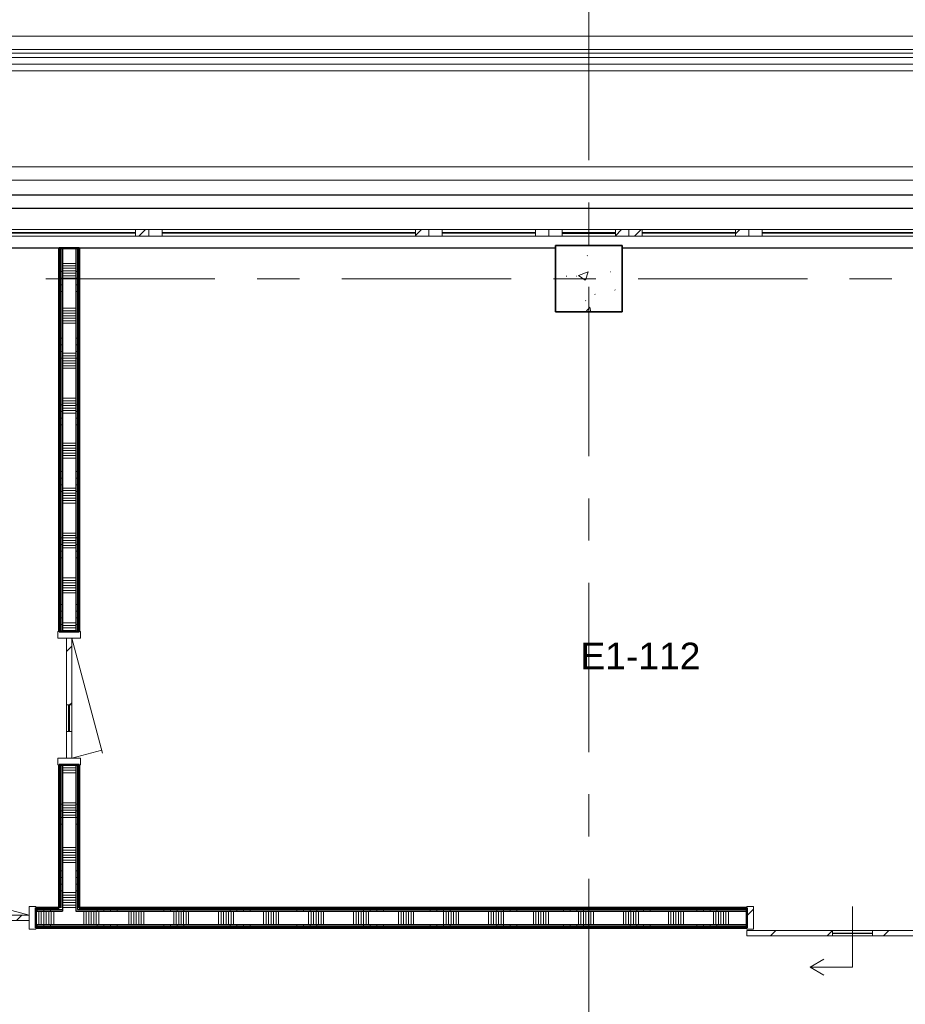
# Model space of a CAD drawing. Extents: x -3204 to 54657, y -2294 to 61632.
# Tile 54 of 65: x 11330 to 17975, y 49151 to 56545. Entities that reach past the tile are written whole.
import ezdxf

# ---------------------------------------------------------------- set-up
doc = ezdxf.new("R2010")
doc.units = 0
doc.header["$LTSCALE"] = 100
doc.linetypes.add('stramien', pattern=[22.225, 12.7, -3.175, 3.175, -3.175])
for name, color, linetype, lineweight in [('00---0--FM-RUIMTENR', 7, 'Continuous', 18), ('BA20----_WANDEN', 14, 'Continuous', 50), ('BL$1A---_ALGEMEEN', 7, 'Continuous', 18), ('BL$7A---_STRAMIEN', 7, 'Continuous', 18), ('BL20----_WANDEN', 7, 'Continuous', 25), ('BL23----_VLOEREN', 11, 'Continuous', 18), ('BL28----_CONSTRUCTIES', 4, 'Continuous', 18), ('BL30----_KOZIJNEN', 14, 'Continuous', 25), ('BL34----_BALUSTRADES', 1, 'Continuous', 18)]:
    doc.layers.add(name, color=color, linetype=linetype, lineweight=lineweight)
doc.styles.add('Arial', font='arial.ttf', dxfattribs={"height": 200})
pattern_1 = [(1e-13, (11625, 52152.5), (-9e-13, 500), []), (1e-13, (11625, 52102.5), (-9e-13, 500), []), (1e-13, (11625, 52052.5), (-9e-13, 500), []), (1e-13, (11625, 52002.5), (-9e-13, 500), [])]
pattern_2 = [(90, (17410, 49725), (-500, 2e-12), []), (90, (17460, 49725), (-500, 2e-12), []), (90, (17510, 49725), (-500, 2e-12), []), (90, (17560, 49725), (-500, 2e-12), [])]

# ---------------------------------------------------------------- blocks, each defined once
blk = doc.blocks.new('23_FL_glazenwasbalkon2 - AL_23_glazenwasbalkon-1321570-1')
at = {"layer": 'BL23----_VLOEREN'}
for p, q in [((-2898.4, 43614.9), (39741.6, 43614.9)), ((39641.6, 43514.9), (-2798.4, 43514.9)), ((-2771.3, 43487.8), (39614.5, 43487.8)), ((-1918.4, 42634.9), (38761.6, 42634.9)), ((38661.6, 42534.9), (-1818.4, 42534.9))]:
    blk.add_line(p, q, dxfattribs=at)
blk = doc.blocks.new('31_WN_AMC_a_br_paneel - 600x1530-V48-1')
at = {"layer": 'BL30----_KOZIJNEN', "lineweight": 18}
h = blk.add_hatch(dxfattribs=at)
h.set_pattern_fill('FP_92', color=256, style=0, pattern_type=2)
h.set_pattern_definition([(225, (6721.6, 42134.9), (449.013, -449.013), []), (225, (6562.85, 42134.9), (6e-14, -898.026), []), (225, (6880.35, 42134.9), (6e-14, -898.026), [])])
h.paths.add_polyline_path([(-200, 21), (-300, 21), (-300, -29), (-200, -29)], flags=0)
h.paths.add_polyline_path([(200, 21), (200, -29), (300, -29), (300, 21)], flags=0)
h = blk.add_hatch(dxfattribs=at)
h.set_pattern_fill('FP_91', color=256, style=0, pattern_type=2)
h.set_pattern_definition([(225, (6721.6, 42134.92), (212.132, -212.132), [])])
h.paths.add_polyline_path([(-200, 0), (-200, -8), (200, -8), (200, 0)], flags=0)
for p, q in [((-300, 21), (-200, 21)), ((-200, 21), (-200, -29)), ((-200, 21), (200, 21)), ((200, 21), (300, 21)), ((200, -29), (200, 21)), ((-200, -29), (-300, -29)), ((-200, 0), (200, 0)), ((-200, -8), (-200, 0)), ((200, -8), (-200, -8)), ((-200, -29), (200, -29)), ((200, 0), (200, -8)), ((300, -29), (200, -29))]:
    blk.add_line(p, q, dxfattribs=at)
blk = doc.blocks.new('31_WN_AMC_a_br_raam - 900x1530-2251168-1')
at = {"layer": 'BL30----_KOZIJNEN', "lineweight": 18}
h = blk.add_hatch(dxfattribs=at)
h.set_pattern_fill('FP_93', color=256, style=0, pattern_type=2)
h.set_pattern_definition([(225, (5971.6, 42134.9), (449.013, -449.013), []), (225, (5812.85, 42134.9), (6e-14, -898.026), []), (225, (6130.35, 42134.9), (6e-14, -898.026), [])])
h.paths.add_polyline_path([(-350, 21), (-450, 21), (-450, -29), (-350, -29)], flags=0)
h.paths.add_polyline_path([(450, 21), (350, 21), (350, -29), (450, -29)], flags=0)
for p, q in [((-450, 21), (-350, 21)), ((-450, -29), (-450, 21)), ((-350, 21), (-350, -29)), ((-350, 21), (350, 21)), ((350, 21), (450, 21)), ((350, -29), (350, 21)), ((450, 21), (450, -29)), ((-350, -29), (-450, -29)), ((-350, -1), (350, -1)), ((-350, -7), (-350, -1)), ((350, -7), (-350, -7)), ((-350, -29), (350, -29)), ((350, -1), (350, -7)), ((450, -29), (350, -29))]:
    blk.add_line(p, q, dxfattribs=at)
blk = doc.blocks.new('31_WN_AMC_a_br_raam - 2100x1530-2251164-1')
at = {"layer": 'BL30----_KOZIJNEN', "lineweight": 18}
h = blk.add_hatch(dxfattribs=at)
h.set_pattern_fill('FP_94', color=256, style=0, pattern_type=2)
h.set_pattern_definition([(45, (-4471.6, -42134.9), (-449.013, 449.013), []), (45, (-4312.85, -42134.9), (0, 898.026), []), (45, (-4630.35, -42134.9), (0, 898.026), [])])
h.paths.add_polyline_path([(1050, -21), (1050, 29), (950, 29), (950, -21)], flags=0)
h.paths.add_polyline_path([(-1050, -21), (-950, -21), (-950, 29), (-1050, 29)], flags=0)
for p, q in [((-1050, 29), (-1050, -21)), ((-950, 29), (-1050, 29)), ((-950, -21), (-950, 29)), ((-950, 29), (950, 29)), ((950, 7), (-950, 7)), ((-950, 7), (-950, 1)), ((-950, 1), (950, 1)), ((1050, 29), (950, 29)), ((950, 29), (950, -21)), ((950, 1), (950, 7)), ((1050, -21), (1050, 29)), ((-1050, -21), (-950, -21)), ((-950, -21), (950, -21)), ((950, -21), (1050, -21))]:
    blk.add_line(p, q, dxfattribs=at)
blk = doc.blocks.new('31_WN_AMC_a_br_raam - 2100x1530-V49-1')
at = {"layer": 'BL30----_KOZIJNEN', "lineweight": 18}
h = blk.add_hatch(dxfattribs=at)
h.set_pattern_fill('FP_95', color=256, style=0, pattern_type=2)
h.set_pattern_definition([(225, (2371.6, 42134.9), (449.013, -449.013), []), (225, (2212.85, 42134.9), (6e-14, -898.026), []), (225, (2530.35, 42134.9), (6e-14, -898.026), [])])
h.paths.add_polyline_path([(-950, 21), (-1050, 21), (-1050, -29), (-950, -29)], flags=0)
h.paths.add_polyline_path([(1050, 21), (950, 21), (950, -29), (1050, -29)], flags=0)
for p, q in [((-1050, 21), (-950, 21)), ((-1050, -29), (-1050, 21)), ((-950, 21), (-950, -29)), ((-950, 21), (950, 21)), ((950, 21), (1050, 21)), ((950, -29), (950, 21)), ((1050, 21), (1050, -29)), ((-950, -29), (-1050, -29)), ((-950, -1), (950, -1)), ((-950, -7), (-950, -1)), ((950, -7), (-950, -7)), ((-950, -29), (950, -29)), ((950, -1), (950, -7)), ((1050, -29), (950, -29))]:
    blk.add_line(p, q, dxfattribs=at)
blk = doc.blocks.new('31_WN_AMC_a_br_raam - 900x1530-2251169-1')
at = {"layer": 'BL30----_KOZIJNEN', "lineweight": 18}
h = blk.add_hatch(dxfattribs=at)
h.set_pattern_fill('FP_96', color=256, style=0, pattern_type=2)
h.set_pattern_definition([(45, (-7471.6, -42134.9), (-449.013, 449.013), []), (45, (-7312.85, -42134.9), (0, 898.026), []), (45, (-7630.35, -42134.9), (0, 898.026), [])])
h.paths.add_polyline_path([(450, -21), (450, 29), (350, 29), (350, -21)], flags=0)
h.paths.add_polyline_path([(-450, -21), (-350, -21), (-350, 29), (-450, 29)], flags=0)
for p, q in [((-450, 29), (-450, -21)), ((-350, 29), (-450, 29)), ((-350, -21), (-350, 29)), ((-350, 29), (350, 29)), ((350, 7), (-350, 7)), ((-350, 7), (-350, 1)), ((-350, 1), (350, 1)), ((450, 29), (350, 29)), ((350, 29), (350, -21)), ((350, 1), (350, 7)), ((450, -21), (450, 29)), ((-450, -21), (-350, -21)), ((-350, -21), (350, -21)), ((350, -21), (450, -21))]:
    blk.add_line(p, q, dxfattribs=at)
blk = doc.blocks.new('31_WN_AMC_a_br_raam - 1500x1530-V64-1')
at = {"layer": 'BL30----_KOZIJNEN', "lineweight": 18}
h = blk.add_hatch(dxfattribs=at)
h.set_pattern_fill('FP_116', color=256, style=0, pattern_type=2)
h.set_pattern_definition([(45, (-8671.6, -42134.9), (-449.013, 449.013), []), (45, (-8512.85, -42134.9), (0, 898.026), []), (45, (-8830.35, -42134.9), (0, 898.026), [])])
h.paths.add_polyline_path([(750, -21), (750, 29), (650, 29), (650, -21)], flags=0)
h.paths.add_polyline_path([(-750, -21), (-650, -21), (-650, 29), (-750, 29)], flags=0)
for p, q in [((-750, 29), (-750, -21)), ((-650, 29), (-750, 29)), ((-650, -21), (-650, 29)), ((-650, 29), (650, 29)), ((650, 7), (-650, 7)), ((-650, 7), (-650, 1)), ((-650, 1), (650, 1)), ((750, 29), (650, 29)), ((650, 29), (650, -21)), ((650, 1), (650, 7)), ((750, -21), (750, 29)), ((-750, -21), (-650, -21)), ((-650, -21), (650, -21)), ((650, -21), (750, -21))]:
    blk.add_line(p, q, dxfattribs=at)
blk = doc.blocks.new('Railing - Railing-2110834-1')
at = {"layer": 'BL34----_BALUSTRADES'}
for p, q in [((39581.6, 43454.9), (-2738.4, 43454.9)), ((-2688.4, 43404.9), (39531.6, 43404.9)), ((-2639.4, 43355.9), (39482.6, 43355.9))]:
    blk.add_line(p, q, dxfattribs=at)
blk = doc.blocks.new('32_DR_AMC_s_enkele deur_L_dt3 - 1000x2360-V134-1')
at = {"layer": 'BL30----_KOZIJNEN', "lineweight": 18}
h = blk.add_hatch(dxfattribs=at)
h.set_pattern_fill('FP_634', color=256, style=0, pattern_type=2)
h.set_pattern_definition([(45, (-2071.6, -36994.92), (-212.132, 212.132), [])])
h.paths.add_polyline_path([(450, -20), (450, 20), (-450, 20), (-450, -20), (-412.8, -20)], flags=0)
for p, q in [((-450, 20), (-389.7, 245)), ((450, 20), (-409, 250.2)), ((-450, 85), (-500, 85)), ((-500, 85), (-500, -85)), ((-450, -85), (-450, 85)), ((500, 85), (450, 85)), ((450, 85), (450, -85)), ((500, -85), (500, 85)), ((450, 20), (-450, 20)), ((-450, 20), (-450, -20)), ((450, -20), (450, 20)), ((-450, -20), (450, -20)), ((-500, -85), (-450, -85)), ((450, -85), (500, -85))]:
    blk.add_line(p, q, dxfattribs=at)
blk = doc.blocks.new('32_DR_AMC_s_enkele deur_R_dt4 - 1000x2360-2898338-1')
at = {"layer": 'BL30----_KOZIJNEN', "lineweight": 18}
h = blk.add_hatch(dxfattribs=at)
h.set_pattern_fill('FP_635', color=256, style=0, pattern_type=2)
h.set_pattern_definition([(135, (38644.92, -2821.6), (-212.132, -212.132), [])])
h.paths.add_polyline_path([(450, -20), (450, 20), (250, 20), (250, -20)], flags=0)
h.paths.add_polyline_path([(50, 20), (-450, 20), (-450, -20), (50, -20)], flags=0)
for p, q in [((-450, 20), (413.9, 251.5)), ((450, 20), (389.7, 245)), ((-450, 85), (-500, 85)), ((-500, 85), (-500, -85)), ((-450, -85), (-450, 85)), ((500, 85), (450, 85)), ((450, 85), (450, -85)), ((500, -85), (500, 85)), ((50, 20), (-450, 20)), ((-450, 20), (-450, -20)), ((50, -20), (50, 20)), ((50, 20), (250, 20)), ((250, 3), (50, 3)), ((50, 3), (50, -3)), ((450, 20), (250, 20)), ((250, 20), (250, -20)), ((250, -3), (250, 3)), ((450, -20), (450, 20)), ((-450, -20), (50, -20)), ((50, -3), (250, -3)), ((250, -20), (50, -20)), ((250, -20), (450, -20)), ((-500, -85), (-450, -85)), ((450, -85), (500, -85))]:
    blk.add_line(p, q, dxfattribs=at)
blk = doc.blocks.new('32_DR_AMC_s_enkele schuifdeur_V3 - 1590x2360-V150-1')
at = {"layer": 'BL$1A---_ALGEMEEN'}
h = blk.add_hatch(dxfattribs=at)
h.set_pattern_fill('FP_679', color=256, style=0, pattern_type=2)
h.set_pattern_definition([(225, (9026.6, 36994.92), (212.132, -212.132), [])])
h.paths.add_polyline_path([(475, 135), (475, 95), (1120, 95), (1120, 135), (858, 135)], flags=0)
h.paths.add_polyline_path([(-470, 135), (-470, 95), (175, 95), (175, 135)], flags=0)
at = {"layer": 'BL30----_KOZIJNEN', "lineweight": 18}
h = blk.add_hatch(dxfattribs=at)
h.set_pattern_fill('FP_680', color=256, style=0, pattern_type=2)
h.set_pattern_definition([(225, (9026.6, 36994.9), (500, -500), []), (225, (8856.6, 36994.9), (500, -500), []), (225, (8846.6, 36994.9), (500, -500), []), (225, (8836.6, 36994.9), (500, -500), []), (225, (8826.6, 36994.9), (500, -500), []), (225, (8816.6, 36994.9), (500, -500), []), (225, (8806.6, 36994.9), (500, -500), []), (225, (8796.6, 36994.9), (500, -500), [])])
h.paths.add_polyline_path([(-470, 85), (-470, -85), (-420, -85), (-420, 85)], flags=0)
h.paths.add_polyline_path([(1120, 85), (1070, 85), (1070, -85), (1120, -85)], flags=0)
at = {"layer": 'BL$1A---_ALGEMEEN'}
for p, q in [((325, -84.9), (325, 371)), ((325, 371), (645, 371)), ((645, 371), (541.1, 431)), ((645, 371), (541.1, 311))]:
    blk.add_line(p, q, dxfattribs=at)
at = {"layer": 'BL30----_KOZIJNEN', "lineweight": 18}
for p, q in [((175, 135), (-470, 135)), ((-470, 135), (-470, 95)), ((-470, 95), (175, 95)), ((-470, 85), (-470, -85)), ((-420, 85), (-470, 85)), ((-420, -85), (-420, 85)), ((175, 95), (175, 135)), ((175, 135), (475, 135)), ((475, 118), (175, 118)), ((175, 118), (175, 115)), ((175, 115), (475, 115)), ((475, 95), (175, 95)), ((1120, 135), (475, 135)), ((475, 135), (475, 95)), ((475, 115), (475, 118)), ((475, 95), (1120, 95)), ((1120, 85), (1070, 85)), ((1070, 85), (1070, -85)), ((1120, 95), (1120, 135)), ((1120, -85), (1120, 85)), ((-470, -85), (-420, -85)), ((1070, -85), (1120, -85))]:
    blk.add_line(p, q, dxfattribs=at)

msp = doc.modelspace()

# ---------------------------------------------------------------- hatches: boundary and pattern name
at = {"layer": 'BA20----_WANDEN', "lineweight": 18}
h = msp.add_hatch(dxfattribs=at)
h.set_pattern_fill('FP_550', color=256, angle=90, style=0, pattern_type=2)
h.set_pattern_definition(pattern_1)
h.paths.add_polyline_path([(11637.5, 49875), (11637.5, 50950), (11625, 50950), (11625, 49875)], flags=0)
h.paths.add_polyline_path([(11625, 51950), (11637.5, 51950), (11637.5, 54830), (11625, 54830), (11625, 53642)], flags=0)
h = msp.add_hatch(dxfattribs=at)
h.set_pattern_fill('FP_550', color=256, angle=90, style=0, pattern_type=2)
h.set_pattern_definition(pattern_1)
h.paths.add_polyline_path([(11650, 49875), (11650, 50950), (11637.5, 50950), (11637.5, 49875)], flags=0)
h.paths.add_polyline_path([(11637.5, 51950), (11650, 51950), (11650, 54830), (11637.5, 54830), (11637.5, 53642)], flags=0)
h = msp.add_hatch(dxfattribs=at)
h.set_pattern_fill('FP_551', color=256, angle=90, style=0, pattern_type=2)
h.set_pattern_definition([(1e-13, (11625, 52352.5), (-6e-13, 337.5), []), (1e-13, (11625, 52333.75), (-6e-13, 337.5), []), (1e-13, (11625, 52315), (-6e-13, 337.5), []), (1e-13, (11625, 52296.25), (-6e-13, 337.5), []), (1e-13, (11625, 52277.5), (-6e-13, 337.5), []), (1e-13, (11625, 52258.75), (-6e-13, 337.5), []), (1e-13, (11625, 52240), (-6e-13, 337.5), [])])
h.paths.add_polyline_path([(11650, 49850), (11750, 49850), (11750, 50950), (11650, 50950), (11650, 49862.5)], flags=0)
h.paths.add_polyline_path([(11750, 51950), (11750, 54830), (11650, 54830), (11650, 51950)], flags=0)
h = msp.add_hatch(dxfattribs=at)
h.set_pattern_fill('FP_550', color=256, angle=90, style=0, pattern_type=2)
h.set_pattern_definition(pattern_1)
h.paths.add_polyline_path([(11762.5, 49862.5), (11762.5, 50950), (11750, 50950), (11750, 49862.5)], flags=0)
h.paths.add_polyline_path([(11750, 51950), (11762.5, 51950), (11762.5, 54830), (11750, 54830), (11750, 53642)], flags=0)
h = msp.add_hatch(dxfattribs=at)
h.set_pattern_fill('FP_550', color=256, angle=90, style=0, pattern_type=2)
h.set_pattern_definition(pattern_1)
h.paths.add_polyline_path([(11762.5, 49875), (11775, 49875), (11775, 50950), (11762.5, 50950)], flags=0)
h.paths.add_polyline_path([(11775, 51950), (11775, 54830), (11762.5, 54830), (11762.5, 51950)], flags=0)
h = msp.add_hatch(dxfattribs=at)
h.set_pattern_fill('FP_805', color=256, angle=90, style=0, pattern_type=2)
h.set_pattern_definition(pattern_2)
h.paths.add_polyline_path([(24520, 49862.5), (24520, 49875), (23815, 49875), (23815, 49862.5)], flags=0)
h.paths.add_polyline_path([(21386.8, 49862.5), (22225, 49862.5), (22225, 49875), (21362.5, 49875), (21362.5, 49862.5)], flags=0)
h.paths.add_polyline_path([(21250, 49862.5), (21250, 49875), (18375, 49875), (18375, 49862.5), (19216.9, 49862.5)], flags=0)
h.paths.add_polyline_path([(16785, 49862.5), (16785, 49875), (11762.5, 49875), (11762.5, 49862.5), (12707.1, 49862.5)], flags=0)
h.paths.add_polyline_path([(11650, 49862.5), (11650, 49875), (11450, 49875), (11450, 49862.5)], flags=0)
h.paths.add_polyline_path([(10450, 49862.5), (10450, 49875), (9900, 49875), (9900, 49862.5)], flags=0)
h = msp.add_hatch(dxfattribs=at)
h.set_pattern_fill('FP_805', color=256, angle=90, style=0, pattern_type=2)
h.set_pattern_definition(pattern_2)
h.paths.add_polyline_path([(24520, 49850), (24520, 49862.5), (23815, 49862.5), (23815, 49850)], flags=0)
h.paths.add_polyline_path([(21350, 49850), (22225, 49850), (22225, 49862.5), (21350, 49862.5)], flags=0)
h.paths.add_polyline_path([(21250, 49850), (21250, 49862.5), (18375, 49862.5), (18375, 49850), (19216.9, 49850)], flags=0)
h.paths.add_polyline_path([(16785, 49850), (16785, 49862.5), (11750, 49862.5), (11750, 49850), (12707.1, 49850)], flags=0)
h.paths.add_polyline_path([(11650, 49850), (11650, 49862.5), (11450, 49862.5), (11450, 49850)], flags=0)
h.paths.add_polyline_path([(9900, 49850), (10450, 49850), (10450, 49862.5), (9900, 49862.5)], flags=0)
h = msp.add_hatch(dxfattribs=at)
h.set_pattern_fill('FP_806', color=256, angle=90, style=0, pattern_type=2)
h.set_pattern_definition([(90, (17210, 49725), (-337.5, -1e-12), []), (90, (17228.75, 49725), (-337.5, -1e-12), []), (90, (17247.5, 49725), (-337.5, -1e-12), []), (90, (17266.25, 49725), (-337.5, -1e-12), []), (90, (17285, 49725), (-337.5, -1e-12), []), (90, (17303.75, 49725), (-337.5, -1e-12), []), (90, (17322.5, 49725), (-337.5, -1e-12), [])])
h.paths.add_polyline_path([(24520, 49750), (24520, 49850), (23815, 49850), (23815, 49750)], flags=0)
h.paths.add_polyline_path([(21386.8, 49750), (22225, 49750), (22225, 49850), (18375, 49850), (18375, 49750), (19216.9, 49750)], flags=0)
h.paths.add_polyline_path([(16785, 49750), (16785, 49850), (11450, 49850), (11450, 49750), (12707.1, 49750)], flags=0)
h.paths.add_polyline_path([(10450, 49750), (10450, 49850), (9900, 49850), (9900, 49750)], flags=0)
h = msp.add_hatch(dxfattribs=at)
h.set_pattern_fill('FP_805', color=256, angle=90, style=0, pattern_type=2)
h.set_pattern_definition(pattern_2)
h.paths.add_polyline_path([(23815, 49737.5), (24520, 49737.5), (24520, 49750), (23815, 49750)], flags=0)
h.paths.add_polyline_path([(22225, 49737.5), (22225, 49750), (18375, 49750), (18375, 49737.5), (21386.8, 49737.5)], flags=0)
h.paths.add_polyline_path([(16785, 49737.5), (16785, 49750), (11450, 49750), (11450, 49737.5), (12707.1, 49737.5)], flags=0)
h.paths.add_polyline_path([(10450, 49737.5), (10450, 49750), (9900, 49750), (9900, 49737.5)], flags=0)
h = msp.add_hatch(dxfattribs=at)
h.set_pattern_fill('FP_805', color=256, angle=90, style=0, pattern_type=2)
h.set_pattern_definition(pattern_2)
h.paths.add_polyline_path([(24520, 49725), (24520, 49737.5), (23815, 49737.5), (23815, 49725)], flags=0)
h.paths.add_polyline_path([(22225, 49725), (22225, 49737.5), (18375, 49737.5), (18375, 49725), (21386.8, 49725)], flags=0)
h.paths.add_polyline_path([(16785, 49725), (16785, 49737.5), (11450, 49737.5), (11450, 49725), (12707.1, 49725)], flags=0)
h.paths.add_polyline_path([(10450, 49725), (10450, 49737.5), (9900, 49737.5), (9900, 49725)], flags=0)
at = {"layer": 'BL28----_CONSTRUCTIES'}
h = msp.add_hatch(dxfattribs=at)
h.set_pattern_fill('FP_1', color=256, style=0, pattern_type=2)
h.set_pattern_definition([(50, (8878.4, 12805.1), (728.7365, -63.756), [76.2, -838.2]), (355, (8878.4, 12805.1), (-140.972, 764.228), [60.96, -670.56]), (100.451, (8939.1, 12799.8), (587.77, 700.467), [64.76, -712.36]), (46.184, (8878.4, 13008.3), (1084.316, -168.171), [114.3, -1257.3]), (96.636, (8968.8, 12994.3), (949.61, 989.71), [97.14, -1068.54]), (351.184, (8878.4, 13008.3), (949.62, 989.7), [91.44, -1005.84]), (21, (8980, 12957.5), (606.458, -409.0606), [76.2, -838.2]), (326, (8980, 12957.5), (247.208, 736.753), [60.96, -670.56]), (71.451, (9030.54, 12923.4), (853.668, 327.685), [64.76, -712.36]), (37.5, (8878.4, 12805.08), (12.3547, 338.2201), [3.353, -659.079, 3.353, -677.367, -673.1]), (37.5, (8878.4, 12805.08), (12.3547, 338.2201), [-1343.152, 3.353, -669.747]), (7.5, (8878.4, 12805.08), (267.279, 400.722), [3.353, -384.759, 3.353, -643.839, -256.54]), (7.5, (8878.4, 12805.08), (267.279, 400.722), [-1035.304, 3.353, -253.187]), (327.5, (8651.83, 12805.08), (542.3633, -22.9153), [3.353, -250.647, 3.353, -789.127, -1051.56]), (327.5, (8651.83, 12805.08), (542.3633, -22.9153), [-1046.48, 3.353, -1048.207]), (317.5, (8550.24, 12805.1), (592.517, 101.707), [3.353, -326.847, 3.353, -522.935, -746.76]), (317.5, (8550.24, 12805.1), (592.517, 101.707), [-856.488, 3.353, -743.407])])
h.paths.add_polyline_path([(15850, 54350), (15850, 54850), (15350, 54850), (15350, 54350)], flags=0)

# ---------------------------------------------------------------- linework, layer by layer
at = {"layer": 'BL$7A---_STRAMIEN', "linetype": 'stramien'}
for p, q in [((15600, -2294.5), (15600, 60632.3)), ((52800, 54600), (-2203.7, 54600))]:
    msp.add_line(p, q, dxfattribs=at)
at = {"layer": 'BL20----_WANDEN'}
for p, q in [((7170, 55230), (24900, 55230)), ((7270, 55130), (24900, 55130)), ((11625, 54830), (8150, 54830)), ((11637.5, 54830), (11637.5, 51950)), ((11650, 54830), (11650, 51950)), ((11750, 54830), (11750, 51950)), ((11762.5, 54830), (11762.5, 51950)), ((15350, 54830), (11775, 54830)), ((21225, 54830), (15850, 54830)), ((11637.5, 50950), (11637.5, 49875)), ((11650, 50950), (11650, 49850)), ((11750, 50950), (11750, 49850)), ((11762.5, 50950), (11762.5, 49862.5)), ((11450, 49862.5), (11650, 49862.5)), ((11450, 49850), (11650, 49850)), ((11750, 49850), (16785, 49850)), ((11762.5, 49862.5), (16785, 49862.5)), ((11450, 49750), (16785, 49750)), ((11450, 49737.5), (16785, 49737.5))]:
    msp.add_line(p, q, dxfattribs=at)
at = {"layer": 'BL20----_WANDEN', "lineweight": 50}
for p, q in [((11775, 54830), (11625, 54830)), ((11625, 54830), (11625, 51950)), ((11775, 51950), (11775, 54830)), ((11625, 51950), (11775, 51950)), ((11775, 50950), (11625, 50950)), ((11625, 50950), (11625, 49875)), ((11775, 49875), (11775, 50950)), ((11625, 49875), (11450, 49875)), ((11450, 49875), (11450, 49725)), ((16785, 49875), (11775, 49875)), ((16785, 49725), (16785, 49875)), ((11450, 49725), (16785, 49725))]:
    msp.add_line(p, q, dxfattribs=at)
at = {"layer": 'BL28----_CONSTRUCTIES', "lineweight": 35}
for p, q in [((15850, 54850), (15350, 54850)), ((15350, 54850), (15350, 54350)), ((15850, 54350), (15850, 54850)), ((15350, 54350), (15850, 54350))]:
    msp.add_line(p, q, dxfattribs=at)

# ---------------------------------------------------------------- block references
at = {"layer": 'BL23----_VLOEREN'}
msp.add_blockref('23_FL_glazenwasbalkon2 - AL_23_glazenwasbalkon-1321570-1', (8878.4, 12805.1), dxfattribs=at)
at = {"layer": 'BL30----_KOZIJNEN'}
for name, p, rotation in [('31_WN_AMC_a_br_raam - 2100x1530-V49-1', (11250, 54940), 180), ('31_WN_AMC_a_br_raam - 900x1530-2251168-1', (14850, 54940), 180), ('31_WN_AMC_a_br_paneel - 600x1530-V48-1', (15600, 54940), 180), ('32_DR_AMC_s_enkele deur_R_dt4 - 1000x2360-2898338-1', (11700, 51450), 269.9999999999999), ('32_DR_AMC_s_enkele schuifdeur_V3 - 1590x2360-V150-1', (17905, 49800), 180)]:
    msp.add_blockref(name, p, dxfattribs=dict(at, rotation=rotation))
for name, p in [('31_WN_AMC_a_br_raam - 2100x1530-2251164-1', (13350, 54940)), ('31_WN_AMC_a_br_raam - 900x1530-2251169-1', (16350, 54940)), ('31_WN_AMC_a_br_raam - 1500x1530-V64-1', (17550, 54940)), ('32_DR_AMC_s_enkele deur_L_dt3 - 1000x2360-V134-1', (10950, 49800))]:
    msp.add_blockref(name, p, dxfattribs=at)
at = {"layer": 'BL34----_BALUSTRADES'}
msp.add_blockref('Railing - Railing-2110834-1', (8878.4, 12805.1), dxfattribs=at)

# ---------------------------------------------------------------- texts
at = {"layer": '00---0--FM-RUIMTENR', "insert": (15537, 51866.7), "char_height": 200, "width": 1114.346, "attachment_point": 1, "style": 'Arial'}
msp.add_mtext('E1-112', dxfattribs=at)

doc.saveas('drawing.dxf')
